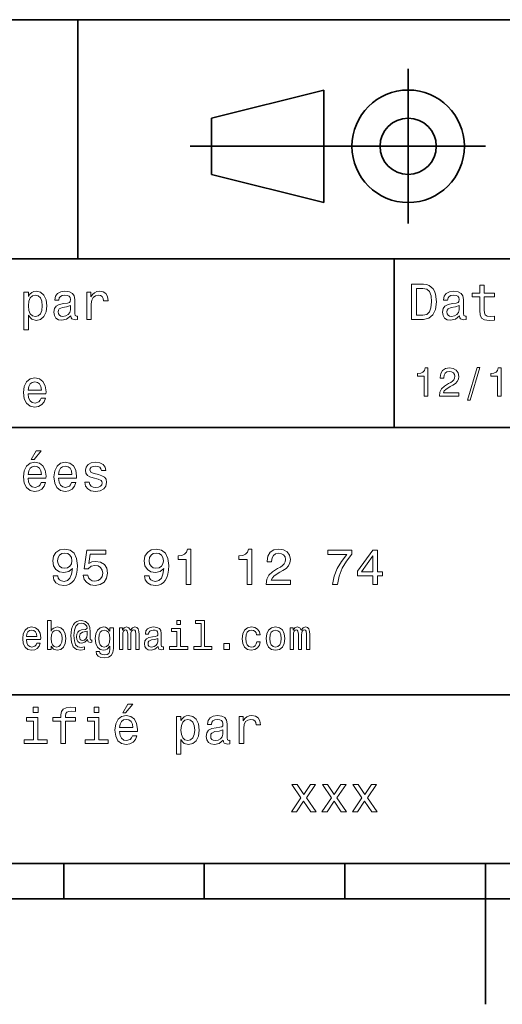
# Model space of a CAD drawing. Extents: x 0 to 297, y 0 to 210.
# Tile 3 of 9: x 115 to 150, y 0 to 70. Entities that reach past the tile are written whole.
import ezdxf

# ---------------------------------------------------------------- set-up
doc = ezdxf.new("R2010")
doc.units = 0

msp = doc.modelspace()

# ---------------------------------------------------------------- linework, layer by layer
at = {"color": 7, "lineweight": 35}
for p, q in [((97, 70), (287, 70)), ((127.5, 61), (148.5, 61)), ((97, 53), (162, 53)), ((97, 41), (162, 41)), ((97, 22), (162, 22)), ((10, 10), (287, 10)), ((97, 10), (287, 10)), ((98.5, 7.5), (198.5, 7.5))]:
    msp.add_line(p, q, dxfattribs=at)
at = {"color": 7, "lineweight": 35, "ltscale": 0.425}
msp.add_line((119.5, 53), (119.5, 70), dxfattribs=at)
at = {"color": 7, "lineweight": 35, "ltscale": 0.275}
msp.add_line((143, 55.5), (143, 66.5), dxfattribs=at)
at = {"color": 7, "lineweight": 35, "ltscale": 0.206155}
for p, q in [((129, 63), (137, 65)), ((137, 57), (129, 59))]:
    msp.add_line(p, q, dxfattribs=at)
at = {"color": 7, "lineweight": 35, "ltscale": 0.2}
msp.add_line((137, 65), (137, 57), dxfattribs=at)
at = {"color": 7, "lineweight": 35, "ltscale": 0.1}
msp.add_line((129, 59), (129, 63), dxfattribs=at)
at = {"color": 7, "lineweight": 35, "ltscale": 0.3}
msp.add_line((142, 41), (142, 53), dxfattribs=at)
at = {"color": 7, "lineweight": 35, "ltscale": 0.0625}
for p, q in [((118.5, 10), (118.5, 7.5)), ((128.5, 10), (128.5, 7.5)), ((138.5, 10), (138.5, 7.5))]:
    msp.add_line(p, q, dxfattribs=at)
at = {"color": 7, "lineweight": 35, "ltscale": 0.25}
msp.add_line((148.5, 10), (148.5, 0), dxfattribs=at)
at = {"color": 7, "lineweight": 13}
for points in [[(144.080688, 51.190563), (143.248566, 51.190563), (143.248566, 48.690563), (144.080688, 48.690563), (144.473343, 48.769814), (144.765137, 49.011169), (144.945251, 49.40382), (145.010086, 49.940563), (144.952454, 50.488113), (144.880402, 50.70425), (144.779541, 50.877163), (144.487747, 51.111313), (144.296829, 51.168949)], [(148.100861, 50.289986), (148.100861, 49.320965), (148.122482, 49.007565), (148.223343, 48.791428), (148.425079, 48.665348), (148.767288, 48.62212), (149.141937, 48.640129), (149.141937, 48.913906), (148.868149, 48.892292), (148.619598, 48.921112), (148.486313, 49.011169), (148.42868, 49.162464), (148.417862, 49.375), (148.417862, 50.289986), (149.141937, 50.289986), (149.141937, 50.560158), (148.417862, 50.560158), (148.417862, 51.125721), (148.100861, 51.125721), (148.100861, 50.560158), (147.553314, 50.560158), (147.553314, 50.289986)], [(115.986313, 50.326012), (115.986313, 50.625), (115.669312, 50.625), (115.669312, 47.941284), (115.986313, 47.941284), (115.986313, 48.98595), (116.097984, 48.816643), (116.22406, 48.704971), (116.541069, 48.62212), (116.843658, 48.690563), (117.081413, 48.895893), (117.236313, 49.2201), (117.293945, 49.659584), (117.236313, 50.095463), (117.081413, 50.41967), (116.843658, 50.621399), (116.541069, 50.693443), (116.368156, 50.671829), (116.220459, 50.603386), (116.094383, 50.488113)], [(116.48703, 48.9067), (116.274498, 48.953533), (116.119598, 49.097622), (116.022339, 49.331772), (115.989914, 49.659584), (116.022339, 49.983791), (116.119598, 50.217941), (116.274498, 50.358429), (116.48703, 50.408863), (116.681557, 50.358429), (116.836456, 50.21434), (116.933716, 49.98019), (116.969742, 49.659584), (116.933716, 49.335377), (116.836456, 49.097622), (116.681557, 48.953533)], [(119.005043, 48.942726), (119.005043, 48.931919), (119.023056, 48.809441), (119.077087, 48.722984), (119.304031, 48.654541), (119.480545, 48.683357), (119.480545, 48.928314), (119.4049, 48.917507), (119.304031, 48.96434), (119.286026, 49.108429), (119.286026, 50.109871), (119.242798, 50.365635), (119.116714, 50.54575), (118.896973, 50.65382), (118.587173, 50.693443), (118.284584, 50.650219), (118.061241, 50.52774), (117.920746, 50.336815), (117.873917, 50.084656), (117.873917, 50.063042), (118.158501, 50.063042), (118.183716, 50.21434), (118.26297, 50.322407), (118.392654, 50.387249), (118.57637, 50.412464), (118.752884, 50.394455), (118.878967, 50.34042), (118.954613, 50.246758), (118.979828, 50.117077), (118.965416, 49.965778), (118.907784, 49.890129), (118.763687, 49.854107), (118.493515, 49.825291), (118.183716, 49.760448), (117.963974, 49.645176), (117.834297, 49.465057), (117.79467, 49.19849), (117.830688, 48.960735), (117.942368, 48.784222), (118.122482, 48.67255), (118.37104, 48.632927), (118.706055, 48.708576)], [(120.143372, 48.690563), (120.460373, 48.690563), (120.460373, 49.796471), (120.492798, 50.063042), (120.590057, 50.253963), (120.748558, 50.369236), (120.961098, 50.408863), (121.119598, 50.383648), (121.238472, 50.3116), (121.310516, 50.189121), (121.335739, 50.023415), (121.656342, 50.023415), (121.613113, 50.315205), (121.49424, 50.524136), (121.296112, 50.650219), (121.02594, 50.693443), (120.842224, 50.664627), (120.683716, 50.592579), (120.543228, 50.4701), (120.431557, 50.304398), (120.431557, 50.625), (120.143372, 50.625)], [(144.055481, 50.891571), (144.329254, 50.837536), (144.516571, 50.671829), (144.628235, 50.376442), (144.664261, 49.940563), (144.624634, 49.519093), (144.51297, 49.223705), (144.322052, 49.047192), (144.055481, 48.989555), (143.583572, 48.989555), (143.583572, 50.891571)], [(146.656342, 48.942726), (146.656342, 48.931919), (146.674347, 48.809441), (146.728394, 48.722984), (146.955338, 48.654541), (147.131851, 48.683357), (147.131851, 48.928314), (147.056198, 48.917507), (146.955338, 48.96434), (146.937317, 49.108429), (146.937317, 50.109871), (146.894089, 50.365635), (146.768005, 50.54575), (146.548264, 50.65382), (146.23848, 50.693443), (145.935883, 50.650219), (145.71254, 50.52774), (145.572052, 50.336815), (145.525223, 50.084656), (145.525223, 50.063042), (145.809799, 50.063042), (145.835022, 50.21434), (145.914261, 50.322407), (146.043945, 50.387249), (146.227661, 50.412464), (146.404175, 50.394455), (146.530258, 50.34042), (146.605911, 50.246758), (146.631119, 50.117077), (146.616714, 49.965778), (146.559082, 49.890129), (146.414978, 49.854107), (146.144806, 49.825291), (145.835022, 49.760448), (145.61528, 49.645176), (145.485596, 49.465057), (145.445969, 49.19849), (145.481995, 48.960735), (145.593658, 48.784222), (145.773773, 48.67255), (146.022339, 48.632927), (146.357346, 48.708576)], [(118.969025, 49.367798), (118.925797, 49.180477), (118.810516, 49.036385), (118.637611, 48.942726), (118.425072, 48.910305), (118.288185, 48.928314), (118.190926, 48.98595), (118.129684, 49.086815), (118.111671, 49.227306), (118.126083, 49.353386), (118.183716, 49.443443), (118.414268, 49.544312), (118.706055, 49.587536), (118.969025, 49.673992)], [(146.620316, 49.367798), (146.577087, 49.180477), (146.461823, 49.036385), (146.28891, 48.942726), (146.07637, 48.910305), (145.939484, 48.928314), (145.842224, 48.98595), (145.780975, 49.086815), (145.76297, 49.227306), (145.777374, 49.353386), (145.835022, 49.443443), (146.065567, 49.544312), (146.357346, 49.587536), (146.620316, 49.673992)], [(144.14122, 43.224785), (144.403458, 43.224785), (144.403458, 45.239193), (144.207504, 45.239193), (144.155624, 45.0634), (144.05188, 44.945248), (143.893372, 44.876083), (143.674362, 44.853027), (143.674362, 44.648415), (144.14122, 44.648415)], [(145.224792, 43.224785), (146.599426, 43.224785), (146.599426, 43.472622), (145.51297, 43.472622), (145.573486, 43.60807), (145.677231, 43.720463), (145.997116, 43.925072), (146.167145, 44.011528), (146.357361, 44.135448), (146.492798, 44.279541), (146.570602, 44.44957), (146.599426, 44.642651), (146.55043, 44.884727), (146.414993, 45.074928), (146.207504, 45.195965), (145.939484, 45.239193), (145.662827, 45.190201), (145.452454, 45.054756), (145.317001, 44.838619), (145.270905, 44.553314), (145.270905, 44.51297), (145.533142, 44.51297), (145.533142, 44.536022), (145.559082, 44.731991), (145.636887, 44.876083), (145.760818, 44.9683), (145.925079, 45), (146.092224, 44.971184), (146.216141, 44.899136), (146.296829, 44.786743), (146.325653, 44.645535), (146.305481, 44.51297), (146.250732, 44.400578), (146.158508, 44.302593), (146.031708, 44.216141), (145.861679, 44.12392), (145.579254, 43.945248), (145.380402, 43.755043), (145.262253, 43.524498), (145.224792, 43.233429)], [(147.213257, 42.956772), (147.412109, 42.956772), (148.109512, 45.279541), (147.907791, 45.279541)], [(149.345825, 43.224785), (149.608078, 43.224785), (149.608078, 45.239193), (149.412109, 45.239193), (149.360229, 45.0634), (149.256485, 44.945248), (149.097992, 44.876083), (148.878967, 44.853027), (148.878967, 44.648415), (149.345825, 44.648415)], [(115.964699, 43.406338), (117.232712, 43.406338), (117.236313, 43.554035), (117.178673, 43.9683), (117.020172, 44.278099), (116.768013, 44.465416), (116.432999, 44.533859), (116.105186, 44.461815), (115.853027, 44.260086), (115.690918, 43.932278), (115.633286, 43.5), (115.687317, 43.056915), (115.849426, 42.732708), (116.097984, 42.530979), (116.422188, 42.462536), (116.703171, 42.509365), (116.933716, 42.631844), (117.103027, 42.826366), (117.200287, 43.085735), (116.886887, 43.085735), (116.822044, 42.941643), (116.728386, 42.833572), (116.461815, 42.747116), (116.256485, 42.786743), (116.101585, 42.912823), (116.000717, 43.118156), (115.964699, 43.395531)], [(115.964699, 43.672909), (116.004318, 43.921471), (116.101585, 44.105186), (116.249283, 44.216858), (116.443802, 44.256485), (116.634727, 44.216858), (116.782425, 44.105186), (116.872482, 43.921471), (116.9049, 43.672909)], [(116.184441, 38.728386), (116.396973, 38.728386), (116.897697, 39.340778), (116.54467, 39.340778)], [(115.964699, 37.406338), (117.232712, 37.406338), (117.236313, 37.554035), (117.178673, 37.9683), (117.020172, 38.278099), (116.768013, 38.465416), (116.432999, 38.533859), (116.105186, 38.461815), (115.853027, 38.260086), (115.690918, 37.932278), (115.633286, 37.5), (115.687317, 37.056915), (115.849426, 36.732708), (116.097984, 36.530979), (116.422188, 36.462536), (116.703171, 36.509365), (116.933716, 36.631844), (117.103027, 36.826366), (117.200287, 37.085735), (116.886887, 37.085735), (116.822044, 36.941643), (116.728386, 36.833572), (116.461815, 36.747116), (116.256485, 36.786743), (116.101585, 36.912823), (116.000717, 37.118156), (115.964699, 37.395531)], [(118.133286, 37.406338), (119.401299, 37.406338), (119.4049, 37.554035), (119.34726, 37.9683), (119.188766, 38.278099), (118.9366, 38.465416), (118.601585, 38.533859), (118.273773, 38.461815), (118.021614, 38.260086), (117.859512, 37.932278), (117.801872, 37.5), (117.855911, 37.056915), (118.018013, 36.732708), (118.266571, 36.530979), (118.590775, 36.462536), (118.871758, 36.509365), (119.10231, 36.631844), (119.271614, 36.826366), (119.368881, 37.085735), (119.055481, 37.085735), (118.990631, 36.941643), (118.896973, 36.833572), (118.630402, 36.747116), (118.425072, 36.786743), (118.270172, 36.912823), (118.169312, 37.118156), (118.133286, 37.395531)], [(120.971901, 37.658501), (120.66571, 37.730545), (120.438766, 37.8134), (120.363113, 37.982708), (120.384727, 38.101585), (120.460373, 38.188038), (120.582855, 38.242073), (120.759369, 38.263687), (120.92868, 38.242073), (121.061966, 38.177231), (121.148415, 38.079971), (121.184441, 37.950287), (121.49424, 37.950287), (121.49424, 37.957493), (121.440201, 38.191643), (121.292511, 38.375359), (121.061966, 38.490635), (120.759369, 38.533859), (120.453171, 38.490635), (120.229828, 38.371758), (120.08934, 38.195244), (120.046112, 37.971901), (120.078529, 37.755764), (120.179398, 37.604465), (120.3451, 37.496399), (120.586456, 37.42075), (120.939484, 37.334293), (121.155624, 37.244236), (121.213257, 37.172188), (121.234871, 37.064121), (121.202454, 36.930836), (121.115997, 36.829971), (120.97551, 36.765129), (120.788185, 36.743515), (120.590057, 36.765129), (120.445969, 36.840778), (120.348709, 36.963257), (120.309082, 37.132565), (120.002884, 37.132565), (120.053314, 36.844379), (120.201012, 36.635445), (120.435158, 36.509365), (120.759369, 36.462536), (121.097984, 36.509365), (121.346542, 36.635445), (121.497841, 36.837173), (121.551872, 37.100143), (121.512253, 37.327087), (121.400574, 37.481987), (121.216858, 37.582851)], [(115.964699, 37.672909), (116.004318, 37.921471), (116.101585, 38.105186), (116.249283, 38.216858), (116.443802, 38.256485), (116.634727, 38.216858), (116.782425, 38.105186), (116.872482, 37.921471), (116.9049, 37.672909)], [(118.133286, 37.672909), (118.172913, 37.921471), (118.270172, 38.105186), (118.41787, 38.216858), (118.612396, 38.256485), (118.803314, 38.216858), (118.951012, 38.105186), (119.041069, 37.921471), (119.073486, 37.672909)], [(117.73703, 30.46974), (117.791069, 30.185158), (117.945969, 29.965418), (118.190926, 29.828529), (118.515129, 29.778097), (118.727669, 29.803314), (118.918587, 29.868155), (119.080688, 29.979826), (119.217583, 30.138329), (119.325653, 30.336454), (119.4049, 30.581411), (119.451729, 30.862391), (119.469742, 31.1866), (119.408501, 31.694523), (119.231987, 32.065559), (118.951012, 32.288902), (118.565567, 32.368156), (118.21254, 32.303314), (117.945969, 32.130402), (117.773056, 31.863832), (117.715424, 31.528818), (117.773056, 31.182997), (117.942368, 30.920029), (118.194527, 30.754322), (118.515129, 30.700287), (118.853745, 30.768732), (119.109512, 30.977665), (119.051872, 30.577808), (118.9366, 30.293226), (118.760086, 30.123919), (118.51873, 30.069883), (118.331413, 30.0951), (118.194527, 30.174351), (118.104469, 30.300432), (118.068443, 30.46974)], [(119.876801, 30.502161), (119.956055, 30.206772), (120.132568, 29.976225), (120.391937, 29.832132), (120.723343, 29.778097), (121.087173, 29.842939), (121.371758, 30.019451), (121.551872, 30.300432), (121.620316, 30.660662), (121.559082, 30.995676), (121.386169, 31.258644), (121.115997, 31.427954), (120.766571, 31.489193), (120.496399, 31.445965), (120.287468, 31.327089), (120.388329, 32.000721), (121.483429, 32.000721), (121.483429, 32.296108), (120.146973, 32.296108), (119.948853, 30.970461), (120.23703, 30.970461), (120.445969, 31.139769), (120.71254, 31.201008), (120.943085, 31.161383), (121.119598, 31.046108), (121.23127, 30.869596), (121.270897, 30.642651), (121.23127, 30.415705), (121.115997, 30.239193), (120.939484, 30.127522), (120.71254, 30.087896), (120.521614, 30.113111), (120.373917, 30.195965), (120.265854, 30.325647), (120.211815, 30.502161)], [(124.242798, 30.46974), (124.296829, 30.185158), (124.451736, 29.965418), (124.696686, 29.828529), (125.020897, 29.778097), (125.233429, 29.803314), (125.424355, 29.868155), (125.586456, 29.979826), (125.723343, 30.138329), (125.831413, 30.336454), (125.910667, 30.581411), (125.957497, 30.862391), (125.97551, 31.1866), (125.914268, 31.694523), (125.737755, 32.065559), (125.456772, 32.288902), (125.071327, 32.368156), (124.718307, 32.303314), (124.451736, 32.130402), (124.278824, 31.863832), (124.221184, 31.528818), (124.278824, 31.182997), (124.448128, 30.920029), (124.700287, 30.754322), (125.020897, 30.700287), (125.359512, 30.768732), (125.61528, 30.977665), (125.55764, 30.577808), (125.442368, 30.293226), (125.265854, 30.123919), (125.024498, 30.069883), (124.837181, 30.0951), (124.700287, 30.174351), (124.610229, 30.300432), (124.574211, 30.46974)], [(127.211098, 29.850143), (127.53891, 29.850143), (127.53891, 32.368156), (127.293953, 32.368156), (127.229111, 32.148415), (127.099426, 32.000721), (126.901299, 31.914265), (126.627525, 31.885447), (126.627525, 31.629683), (127.211098, 31.629683)], [(131.548279, 29.850143), (131.876083, 29.850143), (131.876083, 32.368156), (131.631134, 32.368156), (131.566284, 32.148415), (131.4366, 32.000721), (131.23848, 31.914265), (130.964706, 31.885447), (130.964706, 31.629683), (131.548279, 31.629683)], [(132.90274, 29.850143), (134.621033, 29.850143), (134.621033, 30.159943), (133.26297, 30.159943), (133.338623, 30.32925), (133.468307, 30.46974), (133.868164, 30.725504), (134.080688, 30.833572), (134.318451, 30.988472), (134.487762, 31.168587), (134.585022, 31.381123), (134.621033, 31.622478), (134.559799, 31.925072), (134.390503, 32.162823), (134.131134, 32.314121), (133.796112, 32.368156), (133.450287, 32.306915), (133.187317, 32.137608), (133.018021, 31.867435), (132.960388, 31.510807), (132.960388, 31.460375), (133.288193, 31.460375), (133.288193, 31.489193), (133.320618, 31.73415), (133.417877, 31.914265), (133.572769, 32.029537), (133.778107, 32.069164), (133.98703, 32.033142), (134.141937, 31.943083), (134.242798, 31.802593), (134.278824, 31.62608), (134.253601, 31.460375), (134.185165, 31.319883), (134.069885, 31.197405), (133.911392, 31.089336), (133.698853, 30.974062), (133.345825, 30.750719), (133.09726, 30.512968), (132.94957, 30.224783), (132.90274, 29.86095)], [(137.618164, 29.850143), (137.981995, 29.850143), (138.100861, 30.444523), (138.309799, 30.999279), (138.605194, 31.514408), (138.990631, 31.997118), (138.990631, 32.296108), (137.27594, 32.296108), (137.27594, 31.9683), (138.644806, 31.9683), (138.248566, 31.481987), (137.94957, 30.974062), (137.740631, 30.433718)], [(140.485596, 29.850143), (140.809799, 29.850143), (140.809799, 30.46974), (141.166428, 30.46974), (141.166428, 30.757925), (140.809799, 30.757925), (140.809799, 32.296108), (140.481995, 32.296108), (139.386887, 30.786743), (139.386887, 30.46974), (140.485596, 30.46974)], [(118.064842, 31.532419), (118.100868, 31.755764), (118.201729, 31.932276), (118.360229, 32.043949), (118.565567, 32.083572), (118.778099, 32.043949), (118.940201, 31.932276), (119.041069, 31.759365), (119.080688, 31.536022), (119.041069, 31.309076), (118.940201, 31.139769), (118.774498, 31.035301), (118.554756, 30.999279), (118.356628, 31.035301), (118.201729, 31.139769), (118.100868, 31.305475)], [(124.57061, 31.532419), (124.606628, 31.755764), (124.707497, 31.932276), (124.865997, 32.043949), (125.071327, 32.083572), (125.283867, 32.043949), (125.445969, 31.932276), (125.546829, 31.759365), (125.586456, 31.536022), (125.546829, 31.309076), (125.445969, 31.139769), (125.280258, 31.035301), (125.060524, 30.999279), (124.862396, 31.035301), (124.707497, 31.139769), (124.606628, 31.305475)], [(139.689484, 30.757925), (140.485596, 31.878241), (140.485596, 30.757925)], [(115.841499, 25.925074), (116.855904, 25.925074), (116.858788, 26.043228), (116.812683, 26.374641), (116.685875, 26.622478), (116.484146, 26.772335), (116.216141, 26.827091), (115.953888, 26.769453), (115.752159, 26.60807), (115.622475, 26.345821), (115.57637, 26), (115.619598, 25.645535), (115.749275, 25.386168), (115.948128, 25.224785), (116.207489, 25.170031), (116.432274, 25.207495), (116.616714, 25.305477), (116.752159, 25.461096), (116.829971, 25.668589), (116.579247, 25.668589), (116.527374, 25.553314), (116.452446, 25.46686), (116.239189, 25.397696), (116.074928, 25.429396), (115.951004, 25.53026), (115.870316, 25.694525), (115.841499, 25.916428)], [(115.841499, 26.138329), (115.873199, 26.337177), (115.951004, 26.48415), (116.06916, 26.573488), (116.224785, 26.605188), (116.377518, 26.573488), (116.495674, 26.48415), (116.567719, 26.337177), (116.593658, 26.138329)], [(117.593658, 25.463978), (117.780975, 25.242075), (118.03746, 25.170031), (118.279541, 25.224785), (118.472626, 25.38905), (118.593658, 25.651299), (118.639771, 26), (118.593658, 26.348703), (118.469742, 26.60807), (118.279541, 26.769453), (118.03746, 26.827091), (117.783859, 26.752163), (117.680115, 26.659943), (117.593658, 26.536024), (117.593658, 27.293949), (117.340057, 27.293949), (117.340057, 25.224785), (117.593658, 25.224785)], [(120.504318, 25.734871), (120.504318, 25.902018), (120.458214, 25.893373), (120.403458, 25.913546), (120.386169, 25.974064), (120.386169, 26.446688), (120.363113, 26.780981), (120.270889, 27.02882), (120.054756, 27.213257), (119.752159, 27.279539), (119.57637, 27.262249), (119.426514, 27.210375), (119.296829, 27.12392), (119.193085, 27.002882), (119.112389, 26.850145), (119.054756, 26.662825), (119.020172, 26.438042), (119.008644, 26.184439), (119.048988, 25.737753), (119.178673, 25.42075), (119.394814, 25.230549), (119.703171, 25.170031), (119.985588, 25.216139), (119.985588, 25.406342), (119.737747, 25.360231), (119.498558, 25.409224), (119.340057, 25.567724), (119.253601, 25.835735), (119.227661, 26.224785), (119.256485, 26.605188), (119.354462, 26.876081), (119.51297, 27.040346), (119.743515, 27.095102), (119.919312, 27.063402), (120.048988, 26.988474), (120.129684, 26.876081), (120.158501, 26.746399), (120.126801, 26.682999), (120.040344, 26.654179), (119.757927, 26.610952), (119.602303, 26.547552), (119.489914, 26.449568), (119.42363, 26.314121), (119.403458, 26.135448), (119.429398, 25.942364), (119.501442, 25.798271), (119.619598, 25.708935), (119.775215, 25.680117), (120.002884, 25.740635), (120.195969, 25.930836), (120.195969, 25.913546), (120.242073, 25.760807), (120.400574, 25.714699)], [(122.028816, 25.293949), (122.028816, 26.772335), (121.786743, 26.772335), (121.786743, 26.521614), (121.587898, 26.749281), (121.466858, 26.806917), (121.331413, 26.827091), (121.086456, 26.769453), (120.896255, 26.60807), (120.772339, 26.348703), (120.729111, 26), (120.772339, 25.648417), (120.896255, 25.38905), (121.086456, 25.224785), (121.331413, 25.170031), (121.469742, 25.190203), (121.585014, 25.242075), (121.786743, 25.461096), (121.786743, 25.242075), (121.763687, 25.069166), (121.700287, 24.945246), (121.579254, 24.873199), (121.39769, 24.847263), (121.239197, 24.864553), (121.126801, 24.907782), (121.060516, 24.98271), (121.040344, 25.083574), (120.795387, 25.083574), (120.795387, 25.072046), (120.832855, 24.887609), (120.948128, 24.749281), (121.132568, 24.659943), (121.383286, 24.628242), (121.682999, 24.671471), (121.881844, 24.792509), (121.994232, 25.002882)], [(122.458214, 25.224785), (122.691643, 25.224785), (122.691643, 26.259367), (122.706055, 26.414986), (122.749283, 26.527378), (122.815567, 26.59366), (122.902016, 26.619598), (122.971184, 26.596542), (123.017288, 26.538906), (123.040344, 26.440924), (123.048996, 26.311241), (123.048996, 25.224785), (123.268013, 25.224785), (123.268013, 26.259367), (123.282425, 26.412106), (123.325653, 26.524496), (123.394814, 26.59366), (123.48127, 26.619598), (123.55043, 26.596542), (123.596542, 26.538906), (123.625359, 26.311241), (123.625359, 25.224785), (123.858788, 25.224785), (123.858788, 26.293949), (123.844383, 26.515852), (123.798271, 26.685881), (123.706055, 26.789627), (123.556198, 26.827091), (123.380402, 26.769453), (123.244957, 26.602306), (123.138329, 26.766571), (122.959656, 26.827091), (122.795387, 26.769453), (122.682999, 26.60807), (122.682999, 26.772335), (122.458214, 26.772335)], [(125.213257, 25.426514), (125.213257, 25.417868), (125.227669, 25.319885), (125.270897, 25.250721), (125.452454, 25.195967), (125.593658, 25.219021), (125.593658, 25.414986), (125.533142, 25.406342), (125.452454, 25.443806), (125.438042, 25.559078), (125.438042, 26.360231), (125.403458, 26.564842), (125.302597, 26.708935), (125.126801, 26.795389), (124.878967, 26.827091), (124.636887, 26.792507), (124.458214, 26.694525), (124.345825, 26.541788), (124.308357, 26.340059), (124.308357, 26.322767), (124.536026, 26.322767), (124.556198, 26.443806), (124.619598, 26.53026), (124.723343, 26.582134), (124.870316, 26.602306), (125.011528, 26.587896), (125.112396, 26.54467), (125.172913, 26.469742), (125.193085, 26.365995), (125.181557, 26.244957), (125.135452, 26.184439), (125.020172, 26.155621), (124.804031, 26.132566), (124.556198, 26.080692), (124.380402, 25.988474), (124.276657, 25.844381), (124.244957, 25.631124), (124.273773, 25.440924), (124.363113, 25.299713), (124.507202, 25.210375), (124.706055, 25.178675), (124.97406, 25.239195)], [(126.804039, 25.438042), (126.804039, 26.720463), (126.15274, 26.720463), (126.15274, 26.504324), (126.55043, 26.504324), (126.55043, 25.438042), (126.0317, 25.438042), (126.0317, 25.224785), (127.328529, 25.224785), (127.328529, 25.438042)], [(126.812683, 27.293949), (126.54467, 27.293949), (126.54467, 27.005764), (126.812683, 27.005764)], [(128.268021, 27.080692), (128.268021, 25.438042), (127.746399, 25.438042), (127.746399, 25.224785), (129.040344, 25.224785), (129.040344, 25.438042), (128.521622, 25.438042), (128.521622, 27.293949), (127.870316, 27.293949), (127.870316, 27.080692)], [(132.219025, 26.259367), (132.469742, 26.259367), (132.417877, 26.489914), (132.293945, 26.671471), (132.100861, 26.783863), (131.850143, 26.827091), (131.573486, 26.769453), (131.363113, 26.60807), (131.23056, 26.345821), (131.184448, 25.994238), (131.227661, 25.645535), (131.357361, 25.386168), (131.561966, 25.224785), (131.841507, 25.170031), (132.08934, 25.213257), (132.282425, 25.334295), (132.414993, 25.524496), (132.472626, 25.778099), (132.23056, 25.778099), (132.187317, 25.616716), (132.106628, 25.495678), (131.991364, 25.42075), (131.850143, 25.397696), (131.674347, 25.43516), (131.547546, 25.550434), (131.469742, 25.737753), (131.443817, 26.002882), (131.469742, 26.262249), (131.55043, 26.449568), (131.680115, 26.564842), (131.850143, 26.605188), (132, 26.579252), (132.112396, 26.51297), (132.187317, 26.40346)], [(132.893372, 25.99712), (132.939484, 25.645535), (133.072052, 25.386168), (133.282425, 25.224785), (133.56485, 25.170031), (133.844391, 25.224785), (134.054764, 25.383286), (134.187317, 25.642653), (134.236313, 25.99712), (134.187317, 26.348703), (134.054764, 26.610952), (133.844391, 26.769453), (133.56485, 26.827091), (133.282425, 26.769453), (133.072052, 26.60807), (132.939484, 26.348703)], [(133.15274, 26), (133.17868, 26.259367), (133.259369, 26.446688), (133.389053, 26.56196), (133.56485, 26.602306), (133.737762, 26.56196), (133.867432, 26.449568), (133.948135, 26.259367), (133.976944, 26), (133.948135, 25.737753), (133.867432, 25.547552), (133.737762, 25.432278), (133.56485, 25.394814), (133.389053, 25.432278), (133.259369, 25.547552), (133.17868, 25.737753)], [(134.60231, 25.224785), (134.835739, 25.224785), (134.835739, 26.259367), (134.850143, 26.414986), (134.893372, 26.527378), (134.959656, 26.59366), (135.046112, 26.619598), (135.11528, 26.596542), (135.161392, 26.538906), (135.184448, 26.440924), (135.193085, 26.311241), (135.193085, 25.224785), (135.412109, 25.224785), (135.412109, 26.259367), (135.426514, 26.412106), (135.469742, 26.524496), (135.53891, 26.59366), (135.625366, 26.619598), (135.694534, 26.596542), (135.740631, 26.538906), (135.769455, 26.311241), (135.769455, 25.224785), (136.002884, 25.224785), (136.002884, 26.293949), (135.98848, 26.515852), (135.942368, 26.685881), (135.850143, 26.789627), (135.700287, 26.827091), (135.524506, 26.769453), (135.389053, 26.602306), (135.282425, 26.766571), (135.10376, 26.827091), (134.939484, 26.769453), (134.827087, 26.60807), (134.827087, 26.772335), (134.60231, 26.772335)], [(118.380402, 26), (118.351585, 25.740635), (118.273773, 25.550434), (118.149857, 25.43516), (117.994232, 25.397696), (117.824203, 25.43516), (117.700287, 25.550434), (117.622475, 25.737753), (117.596542, 26), (117.622475, 26.259367), (117.700287, 26.446688), (117.824203, 26.559078), (117.994232, 26.599424), (118.149857, 26.559078), (118.273773, 26.443806), (118.351585, 26.256485)], [(120.170029, 26.279539), (120.141212, 26.100866), (120.069168, 25.974064), (119.959656, 25.896255), (119.829971, 25.873199), (119.740631, 25.887609), (119.677231, 25.939482), (119.636887, 26.025938), (119.625359, 26.146975), (119.674347, 26.345821), (119.841499, 26.449568), (120.170029, 26.53026)], [(120.991356, 26), (121.017288, 26.256485), (121.0951, 26.446688), (121.216141, 26.559078), (121.377518, 26.599424), (121.547546, 26.559078), (121.674347, 26.446688), (121.752159, 26.256485), (121.780975, 26), (121.752159, 25.737753), (121.674347, 25.550434), (121.547546, 25.43516), (121.377518, 25.397696), (121.216141, 25.43516), (121.0951, 25.550434), (121.017288, 25.740635)], [(125.184441, 25.766571), (125.149857, 25.616716), (125.05764, 25.501442), (124.919312, 25.426514), (124.749283, 25.400578), (124.639771, 25.414986), (124.561958, 25.461096), (124.51297, 25.541788), (124.498558, 25.654181), (124.510086, 25.755045), (124.556198, 25.827091), (124.740631, 25.907782), (124.97406, 25.942364), (125.184441, 26.011528)], [(129.896255, 25.224785), (130.293945, 25.224785), (130.293945, 25.654181), (129.896255, 25.654181)], [(116.667145, 21.117435), (116.33213, 21.117435), (116.33213, 20.757204), (116.667145, 20.757204)], [(118.295387, 20.130404), (118.295387, 18.530979), (118.612396, 18.530979), (118.612396, 20.130404), (119.332855, 20.130404), (119.332855, 20.400576), (118.612396, 20.400576), (118.612396, 20.519451), (118.637611, 20.663544), (118.720459, 20.760807), (118.860954, 20.818443), (119.062683, 20.840057), (119.332855, 20.825647), (119.332855, 21.099422), (118.990631, 21.117435), (118.680832, 21.085014), (118.464699, 20.987751), (118.335014, 20.818443), (118.295387, 20.577089), (118.295387, 20.400576), (117.715424, 20.400576), (117.715424, 20.130404)], [(121.004326, 21.117435), (120.669312, 21.117435), (120.669312, 20.757204), (121.004326, 20.757204)], [(122.690201, 20.728386), (122.90274, 20.728386), (123.403458, 21.340778), (123.05043, 21.340778)], [(116.656342, 18.79755), (116.656342, 20.400576), (115.842216, 20.400576), (115.842216, 20.130404), (116.33934, 20.130404), (116.33934, 18.79755), (115.690918, 18.79755), (115.690918, 18.530979), (117.311958, 18.530979), (117.311958, 18.79755)], [(120.993515, 18.79755), (120.993515, 20.400576), (120.179398, 20.400576), (120.179398, 20.130404), (120.676514, 20.130404), (120.676514, 18.79755), (120.028099, 18.79755), (120.028099, 18.530979), (121.649139, 18.530979), (121.649139, 18.79755)], [(122.470459, 19.40634), (123.73848, 19.40634), (123.742081, 19.554033), (123.684441, 19.9683), (123.52594, 20.278097), (123.273773, 20.465418), (122.938766, 20.533861), (122.610954, 20.461815), (122.358795, 20.260086), (122.196686, 19.932276), (122.139053, 19.5), (122.193085, 19.056915), (122.355194, 18.732708), (122.603745, 18.530979), (122.927956, 18.462536), (123.208939, 18.509365), (123.439484, 18.631844), (123.608795, 18.826368), (123.706055, 19.085733), (123.392654, 19.085733), (123.327812, 18.941643), (123.234154, 18.833572), (122.967583, 18.747118), (122.762253, 18.786743), (122.607353, 18.912823), (122.506485, 19.118155), (122.470459, 19.395533)], [(126.829254, 20.166426), (126.829254, 20.465418), (126.512253, 20.465418), (126.512253, 17.7817), (126.829254, 17.7817), (126.829254, 18.826368), (126.940926, 18.657061), (127.067009, 18.545389), (127.38401, 18.462536), (127.6866, 18.530979), (127.924355, 18.736311), (128.079254, 19.060518), (128.136887, 19.5), (128.079254, 19.935879), (127.924355, 20.260086), (127.6866, 20.461815), (127.38401, 20.533861), (127.211098, 20.512247), (127.0634, 20.443804), (126.937325, 20.328529)], [(129.847992, 18.78314), (129.847992, 18.772333), (129.865997, 18.649855), (129.920029, 18.5634), (130.146973, 18.494957), (130.323486, 18.523775), (130.323486, 18.768732), (130.247849, 18.757925), (130.146973, 18.804754), (130.128967, 18.948847), (130.128967, 19.950287), (130.085739, 20.206051), (129.959656, 20.386166), (129.739914, 20.494236), (129.430115, 20.533861), (129.127533, 20.490633), (128.904175, 20.368155), (128.763687, 20.177233), (128.716858, 19.925072), (128.716858, 19.903458), (129.00145, 19.903458), (129.026657, 20.054754), (129.105911, 20.162823), (129.235596, 20.227665), (129.419312, 20.252882), (129.595825, 20.234869), (129.721909, 20.180836), (129.797562, 20.087175), (129.822769, 19.957493), (129.808365, 19.806194), (129.750732, 19.730547), (129.606628, 19.694523), (129.336456, 19.665705), (129.026657, 19.600864), (128.806915, 19.48559), (128.677246, 19.305475), (128.637619, 19.038904), (128.67363, 18.801151), (128.785309, 18.62464), (128.965424, 18.512968), (129.213989, 18.473343), (129.548996, 18.54899)], [(130.986313, 18.530979), (131.303314, 18.530979), (131.303314, 19.636887), (131.335739, 19.903458), (131.432999, 20.094379), (131.591507, 20.209654), (131.804047, 20.249279), (131.96254, 20.224062), (132.081421, 20.152016), (132.153473, 20.029537), (132.17868, 19.863832), (132.499283, 19.863832), (132.456055, 20.155619), (132.337189, 20.364553), (132.139053, 20.490633), (131.868881, 20.533861), (131.685165, 20.505043), (131.526657, 20.432997), (131.386169, 20.310518), (131.274506, 20.144812), (131.274506, 20.465418), (130.986313, 20.465418)], [(122.470459, 19.672911), (122.510086, 19.921469), (122.607353, 20.105186), (122.755043, 20.216858), (122.94957, 20.256483), (123.140488, 20.216858), (123.288185, 20.105186), (123.378242, 19.921469), (123.410667, 19.672911)], [(127.329971, 18.747118), (127.117439, 18.793947), (126.96254, 18.93804), (126.86528, 19.17219), (126.832855, 19.5), (126.86528, 19.824207), (126.96254, 20.058357), (127.117439, 20.198847), (127.329971, 20.249279), (127.524498, 20.198847), (127.679398, 20.054754), (127.776657, 19.820604), (127.812683, 19.5), (127.776657, 19.175793), (127.679398, 18.93804), (127.524498, 18.793947)], [(129.811966, 19.208212), (129.768738, 19.020893), (129.653458, 18.876801), (129.48056, 18.78314), (129.268021, 18.750719), (129.131134, 18.768732), (129.033875, 18.826368), (128.972626, 18.927233), (128.95462, 19.067722), (128.969025, 19.193804), (129.026657, 19.283861), (129.257202, 19.384726), (129.548996, 19.427954), (129.811966, 19.514408)], [(135.0634, 13.690562), (135.560516, 14.443444), (136.072037, 13.690562), (136.453888, 13.690562), (135.762238, 14.688401), (136.414261, 15.625), (136.046829, 15.625), (135.574921, 14.92255), (135.103027, 15.625), (134.728378, 15.625), (135.369598, 14.684798), (134.692352, 13.690562)], [(137.231979, 13.690562), (137.729095, 14.443444), (138.240631, 13.690562), (138.622467, 13.690562), (137.930832, 14.688401), (138.582855, 15.625), (138.215408, 15.625), (137.743515, 14.92255), (137.271606, 15.625), (136.896973, 15.625), (137.538177, 14.684798), (136.860947, 13.690562)], [(139.400574, 13.690562), (139.89769, 14.443444), (140.40921, 13.690562), (140.791061, 13.690562), (140.099426, 14.688401), (140.751434, 15.625), (140.384003, 15.625), (139.912094, 14.92255), (139.440201, 15.625), (139.065552, 15.625), (139.706772, 14.684798), (139.029541, 13.690562)]]:
    msp.add_lwpolyline(points, close=True, dxfattribs=at)
at = {"color": 7, "lineweight": 35}
for radius in [4, 2]:
    msp.add_circle((143, 61), radius, dxfattribs=at)

doc.saveas('drawing.dxf')
